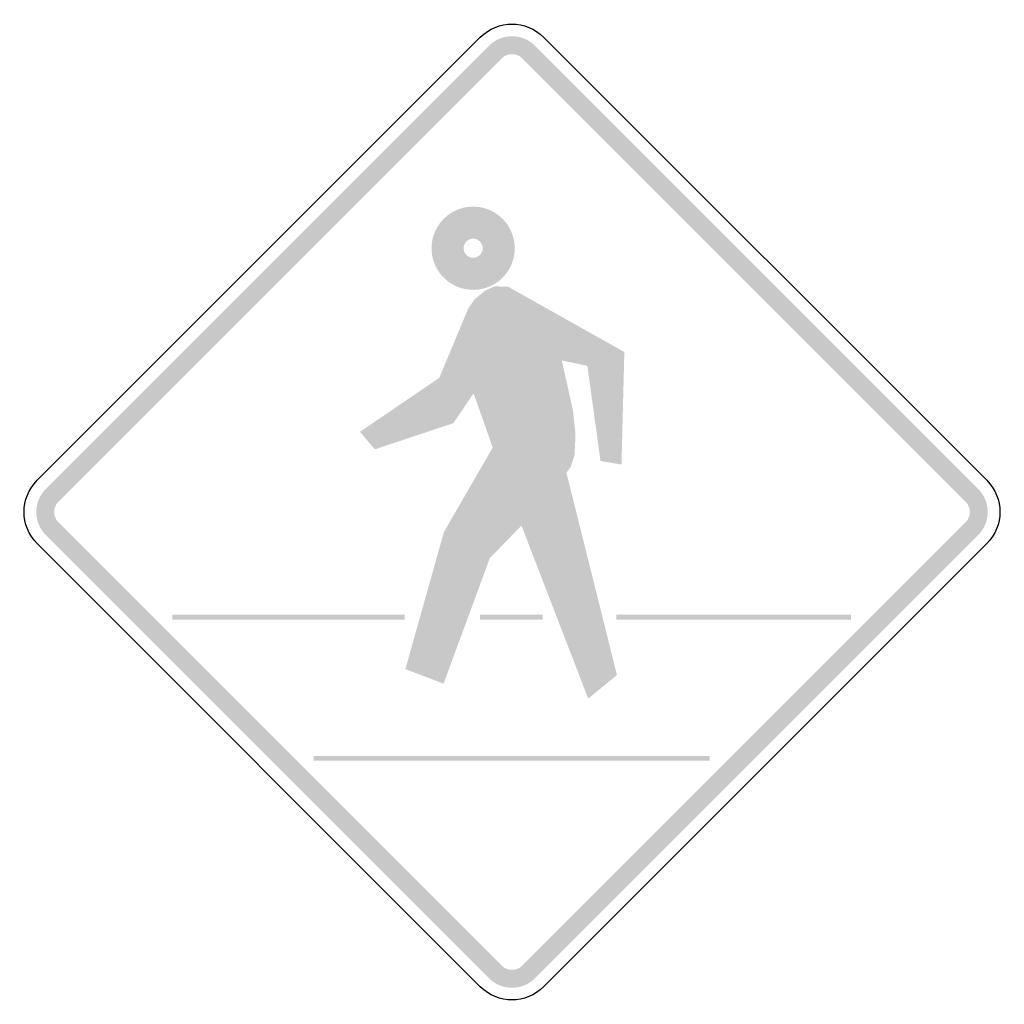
# Model space of a CAD drawing. Header units: inches. Extents: x -0.5 to 0.5, y -0.5 to 0.5.
import ezdxf

# ---------------------------------------------------------------- set-up
doc = ezdxf.new("R2010")
doc.units = ezdxf.units.IN
doc.header["$MEASUREMENT"] = 0

msp = doc.modelspace()

# ---------------------------------------------------------------- hatches: boundary and pattern name
for points in [[(0.0234, 0.4735), (0.021, 0.4757), (0.0184, 0.4776), (0.0156, 0.4793), (0.0127, 0.4807), (0.0096, 0.4818), (0.0065, 0.4825), (0.0032, 0.483), (0, 0.4832), (-0.0032, 0.483), (-0.0065, 0.4825), (-0.0096, 0.4818), (-0.0127, 0.4807), (-0.0156, 0.4793), (-0.0184, 0.4776), (-0.021, 0.4757), (-0.0234, 0.4735), (-0.0105, 0.4606), (-0.0095, 0.4616), (-0.0083, 0.4625), (-0.007, 0.4632), (-0.0057, 0.4639), (-0.0043, 0.4644), (-0.0029, 0.4647), (-0.0015, 0.4649), (0, 0.465), (0.0015, 0.4649), (0.0029, 0.4647), (0.0043, 0.4644), (0.0057, 0.4639), (0.007, 0.4632), (0.0083, 0.4625), (0.0095, 0.4616), (0.0105, 0.4606), (0.0234, 0.4735)], [(-0.4606, 0.0105), (-0.0105, 0.4606), (-0.0234, 0.4735), (-0.4735, 0.0234), (-0.4606, 0.0105)], [(0.0105, 0.4606), (0.4606, 0.0105), (0.4735, 0.0234), (0.0234, 0.4735), (0.0105, 0.4606)], [(0.0028, 0.2679), (0.0026, 0.2719), (0.002, 0.276), (0.001, 0.2799), (-0.0003, 0.2837), (-0.002, 0.2874), (-0.004, 0.2909), (-0.0064, 0.2942), (-0.0091, 0.2973), (-0.0121, 0.3001), (-0.0153, 0.3025), (-0.0187, 0.3047), (-0.0223, 0.3065), (-0.0261, 0.308), (-0.03, 0.3091), (-0.034, 0.3098), (-0.0381, 0.3101), (-0.0421, 0.3101), (-0.0462, 0.3096), (-0.0502, 0.3088), (-0.054, 0.3076), (-0.0578, 0.306), (-0.0613, 0.3041), (-0.0647, 0.3018), (-0.0679, 0.2992), (-0.0707, 0.2964), (-0.0733, 0.2932), (-0.0756, 0.2899), (-0.0775, 0.2863), (-0.0791, 0.2826), (-0.0804, 0.2787), (-0.0812, 0.2747), (-0.0817, 0.2707), (-0.0817, 0.2666), (-0.0814, 0.2626), (-0.0299, 0.2691), (-0.0298, 0.2682), (-0.0298, 0.2672), (-0.0299, 0.2663), (-0.0301, 0.2654), (-0.0304, 0.2645), (-0.0308, 0.2637), (-0.0312, 0.2628), (-0.0317, 0.2621), (-0.0323, 0.2614), (-0.033, 0.2607), (-0.0337, 0.2601), (-0.0345, 0.2596), (-0.0353, 0.2592), (-0.0362, 0.2588), (-0.037, 0.2585), (-0.038, 0.2583), (-0.0389, 0.2582), (-0.0398, 0.2582), (-0.0407, 0.2583), (-0.0417, 0.2584), (-0.0425, 0.2587), (-0.0434, 0.259), (-0.0442, 0.2595), (-0.045, 0.2599), (-0.0458, 0.2605), (-0.0464, 0.2612), (-0.0471, 0.2619), (-0.0476, 0.2626), (-0.0481, 0.2634), (-0.0485, 0.2643), (-0.0488, 0.2651), (-0.049, 0.266), (-0.0491, 0.267), (-0.0492, 0.2679), (0.0028, 0.2679)], [(-0.0814, 0.2626), (-0.0807, 0.2585), (-0.0796, 0.2546), (-0.0781, 0.2507), (-0.0763, 0.2471), (-0.0741, 0.2436), (-0.0716, 0.2403), (-0.0687, 0.2374), (-0.0656, 0.2347), (-0.0623, 0.2323), (-0.0587, 0.2302), (-0.055, 0.2285), (-0.0511, 0.2272), (-0.0471, 0.2263), (-0.043, 0.2258), (-0.0389, 0.2256), (-0.0348, 0.2259), (-0.0307, 0.2265), (-0.0267, 0.2276), (-0.0229, 0.229), (-0.0192, 0.2308), (-0.0157, 0.2329), (-0.0124, 0.2354), (-0.0094, 0.2382), (-0.0066, 0.2413), (-0.0042, 0.2446), (-0.0021, 0.2481), (-0.0004, 0.2518), (0.001, 0.2557), (0.002, 0.2597), (0.0026, 0.2638), (0.0028, 0.2679), (-0.0492, 0.2679), (-0.0491, 0.2688), (-0.049, 0.2698), (-0.0488, 0.2707), (-0.0484, 0.2716), (-0.048, 0.2724), (-0.0476, 0.2732), (-0.047, 0.274), (-0.0464, 0.2747), (-0.0457, 0.2753), (-0.0449, 0.2759), (-0.0441, 0.2764), (-0.0433, 0.2768), (-0.0424, 0.2771), (-0.0415, 0.2774), (-0.0406, 0.2775), (-0.0396, 0.2776), (-0.0387, 0.2775), (-0.0377, 0.2774), (-0.0368, 0.2772), (-0.0359, 0.2769), (-0.0351, 0.2765), (-0.0343, 0.276), (-0.0335, 0.2755), (-0.0328, 0.2749), (-0.0321, 0.2742), (-0.0316, 0.2734), (-0.0311, 0.2727), (-0.0306, 0.2718), (-0.0303, 0.2709), (-0.03, 0.27), (-0.0299, 0.2691), (-0.0814, 0.2626)], [(-0.0378, 0.216), (0.0506, 0.1539), (0.0506, 0.1539), (-0.0274, 0.2248), (-0.0378, 0.216)], [(-0.0274, 0.2248), (0.0506, 0.1539), (0.0506, 0.1539), (-0.0179, 0.2291), (-0.0274, 0.2248)], [(-0.0179, 0.2291), (0.0506, 0.1539), (0.0506, 0.1539), (-0.0042, 0.2289), (-0.0179, 0.2291)], [(-0.0042, 0.2289), (0.0506, 0.1539), (0.0765, 0.1485), (0.1141, 0.1625), (-0.0042, 0.2289)], [(-0.0442, 0.2073), (-0.039, 0.1205), (0.0506, 0.1539), (-0.0378, 0.216), (-0.0442, 0.2073)], [(-0.0738, 0.1363), (-0.0596, 0.0902), (-0.039, 0.1205), (-0.0442, 0.2073), (-0.0738, 0.1363)], [(0.1141, 0.1625), (0.0765, 0.1485), (0.0899, 0.0518), (0.1112, 0.0482), (0.1141, 0.1625)], [(-0.039, 0.1205), (0.0506, 0.1539), (0.0619, 0.1031), (-0.0196, 0.0654), (-0.039, 0.1205)], [(-0.1544, 0.0814), (-0.1393, 0.0636), (-0.0596, 0.0902), (-0.0738, 0.1363), (-0.1544, 0.0814)], [(-0.0196, 0.0654), (0.0619, 0.1031), (0.0645, 0.0789), (-0.0196, 0.0654)], [(-0.0196, 0.0654), (0.0645, 0.0789), (0.0635, 0.0577), (-0.0196, 0.0654)], [(-0.0691, -0.0202), (-0.0225, -0.0468), (0.0096, -0.0138), (-0.0196, 0.0654), (-0.0691, -0.0202)], [(-0.0196, 0.0654), (0.0597, 0.046), (0.0553, 0.0399), (-0.0196, 0.0654)], [(-0.0196, 0.0654), (0.0635, 0.0577), (0.0597, 0.046), (-0.0196, 0.0654)], [(-0.0196, 0.0654), (0.0096, -0.0138), (0.0553, 0.0399), (-0.0196, 0.0654)], [(0.0774, -0.1895), (0.1066, -0.1656), (0.0553, 0.0399), (0.0096, -0.0138), (0.0774, -0.1895)], [(-0.4735, 0.0234), (-0.4757, 0.021), (-0.4776, 0.0184), (-0.4793, 0.0156), (-0.4807, 0.0127), (-0.4818, 0.0096), (-0.4825, 0.0065), (-0.483, 0.0032), (-0.4832, 0), (-0.483, -0.0032), (-0.4825, -0.0065), (-0.4818, -0.0096), (-0.4807, -0.0127), (-0.4793, -0.0156), (-0.4776, -0.0184), (-0.4757, -0.021), (-0.4735, -0.0234), (-0.4606, -0.0105), (-0.4616, -0.0095), (-0.4625, -0.0083), (-0.4632, -0.007), (-0.4639, -0.0057), (-0.4644, -0.0043), (-0.4647, -0.0029), (-0.4649, -0.0015), (-0.465, 0), (-0.4649, 0.0015), (-0.4647, 0.0029), (-0.4644, 0.0043), (-0.4639, 0.0057), (-0.4632, 0.007), (-0.4625, 0.0083), (-0.4616, 0.0095), (-0.4606, 0.0105), (-0.4735, 0.0234)], [(0.4735, -0.0234), (0.4757, -0.021), (0.4776, -0.0184), (0.4793, -0.0156), (0.4807, -0.0127), (0.4818, -0.0096), (0.4825, -0.0065), (0.483, -0.0032), (0.4832, 0), (0.483, 0.0032), (0.4825, 0.0065), (0.4818, 0.0096), (0.4807, 0.0127), (0.4793, 0.0156), (0.4776, 0.0184), (0.4757, 0.021), (0.4735, 0.0234), (0.4606, 0.0105), (0.4616, 0.0095), (0.4625, 0.0083), (0.4632, 0.007), (0.4639, 0.0057), (0.4644, 0.0043), (0.4647, 0.0029), (0.4649, 0.0015), (0.465, 0), (0.4649, -0.0015), (0.4647, -0.0029), (0.4644, -0.0043), (0.4639, -0.0057), (0.4632, -0.007), (0.4625, -0.0083), (0.4616, -0.0095), (0.4606, -0.0105), (0.4735, -0.0234)], [(-0.0105, -0.4606), (-0.4606, -0.0105), (-0.4735, -0.0234), (-0.0234, -0.4735), (-0.0105, -0.4606)], [(0.4606, -0.0105), (0.0105, -0.4606), (0.0234, -0.4735), (0.4735, -0.0234), (0.4606, -0.0105)], [(-0.1083, -0.1596), (-0.0695, -0.1743), (-0.0225, -0.0468), (-0.0691, -0.0202), (-0.1083, -0.1596)], [(-0.3451, -0.1092), (-0.109, -0.1092), (-0.109, -0.1044), (-0.3451, -0.1044), (-0.3451, -0.1092)], [(-0.0324, -0.1092), (0.0312, -0.1092), (0.0312, -0.1044), (-0.0324, -0.1044), (-0.0324, -0.1092)], [(0.1058, -0.1092), (0.3442, -0.1092), (0.3442, -0.1044), (0.1058, -0.1044), (0.1058, -0.1092)], [(-0.2016, -0.2527), (0.2006, -0.2527), (0.2006, -0.2479), (-0.2016, -0.2479), (-0.2016, -0.2527)], [(-0.0234, -0.4735), (-0.021, -0.4757), (-0.0184, -0.4776), (-0.0156, -0.4793), (-0.0127, -0.4807), (-0.0096, -0.4818), (-0.0065, -0.4825), (-0.0032, -0.483), (0, -0.4832), (0.0032, -0.483), (0.0065, -0.4825), (0.0096, -0.4818), (0.0127, -0.4807), (0.0156, -0.4793), (0.0184, -0.4776), (0.021, -0.4757), (0.0234, -0.4735), (0.0105, -0.4606), (0.0095, -0.4616), (0.0083, -0.4625), (0.007, -0.4632), (0.0057, -0.4639), (0.0043, -0.4644), (0.0029, -0.4647), (0.0015, -0.4649), (0, -0.465), (-0.0015, -0.4649), (-0.0029, -0.4647), (-0.0043, -0.4644), (-0.0057, -0.4639), (-0.007, -0.4632), (-0.0083, -0.4625), (-0.0095, -0.4616), (-0.0105, -0.4606), (-0.0234, -0.4735)]]:
    msp.add_hatch(color=7).paths.add_polyline_path(points)

# ---------------------------------------------------------------- linework, layer by layer
at = {"color": 7}
for points in [[(-0.4822, 0.0322), (-0.0322, 0.4822)], [(0.0321, 0.4822), (0.4822, 0.0322)], [(-0.0322, -0.4822), (-0.4822, -0.0321)], [(0.4822, -0.0321), (0.0321, -0.4822)]]:
    msp.add_lwpolyline(points, dxfattribs=at)
for points in [[(-0.0322, 0.4822), (-0.0144, 0.5), (0.0144, 0.5), (0.0321, 0.4822)], [(-0.4822, -0.0321), (-0.5, -0.0144), (-0.5, 0.0144), (-0.4822, 0.0322)], [(0.4822, 0.0322), (0.5, 0.0144), (0.5, -0.0144), (0.4822, -0.0321)], [(0.0321, -0.4822), (0.0144, -0.5), (-0.0144, -0.5), (-0.0322, -0.4822)]]:
    msp.add_open_spline(points, degree=3, dxfattribs=at)

doc.saveas('drawing.dxf')
